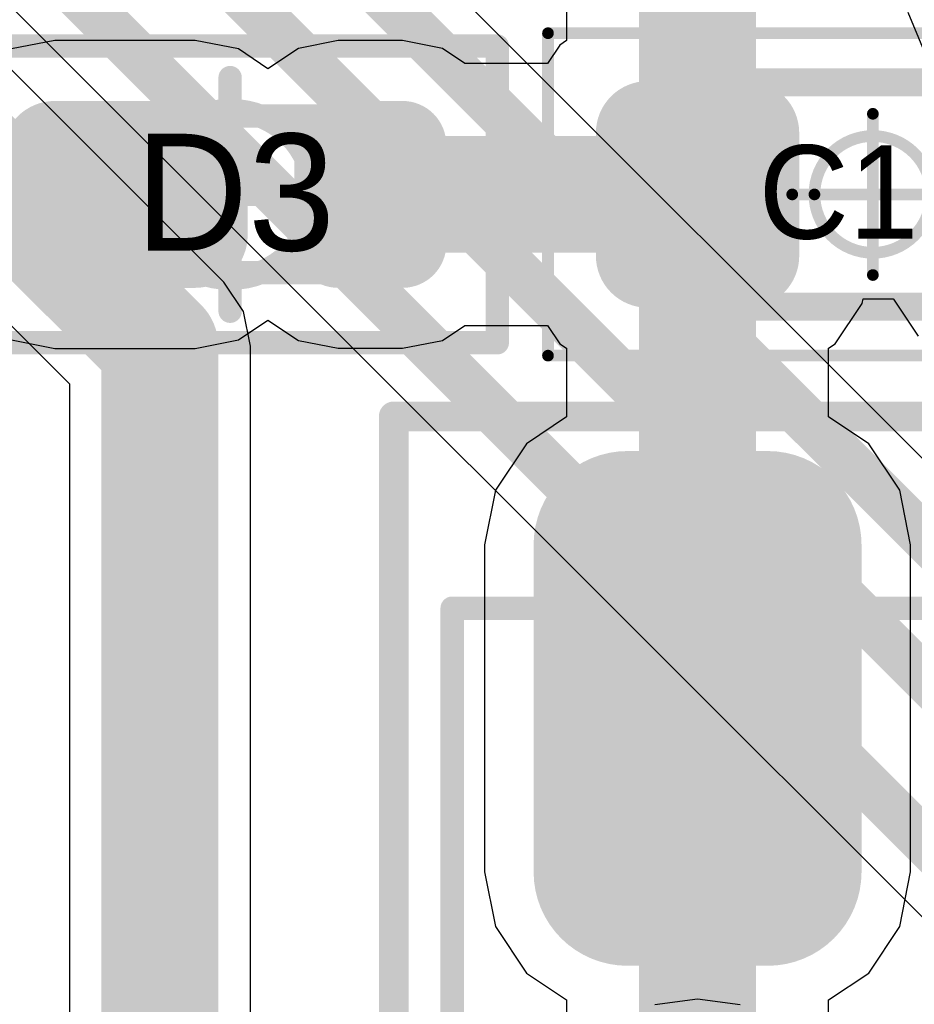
# Model space of a CAD drawing. Header units: millimetres. Extents: x -0.08 to 3.17, y -0.08 to 4.88.
# Tile 236 of 256: x 2.46 to 2.62, y 2.47 to 2.64. Entities that reach past the tile are written whole.
import ezdxf

# ---------------------------------------------------------------- set-up
doc = ezdxf.new("R2010")
doc.units = ezdxf.units.MM
doc.header["$MEASUREMENT"] = 0
for name, color, linetype in [('Mechanical13', 56, 'Continuous'), ('Mechanical15', 56, 'Continuous'), ('Mechanical2', 216, 'Continuous'), ('MidLayer2', 76, 'Continuous'), ('TopLayer', 1, 'Continuous'), ('TopPaste', 8, 'Continuous'), ('TopSolder', 216, 'Continuous')]:
    doc.layers.add(name, color=color, linetype=linetype)

# ---------------------------------------------------------------- blocks, each defined once
blk = doc.blocks.new('DFN70P160X40_2L_464')
at = {"layer": 'Mechanical13', "const_width": 0.003937}
for points in [[(-0.0305119, -0.013189), (-0.0305119, 0.013189)], [(-0.0305119, 0.013189), (0.0305117, 0.013189)], [(0.0305117, -0.013189), (0.0305117, 0.013189)], [(-0.0305119, -0.013189), (0.0305117, -0.013189)]]:
    blk.add_lwpolyline(points, dxfattribs=at)
at = {"layer": 'Mechanical13', "const_width": 0.0019685}
for points in [[(-0.0314961, 0.013189, 1), (-0.0295277, 0.013189, 1)], [(-0.0314961, 0.013189, 1), (-0.0295277, 0.013189, 1)], [(0.0295275, 0.013189, 1), (0.0314959, 0.013189, 1)], [(0.0295275, 0.013189, 1), (0.0314959, 0.013189, 1)], [(-0.0314961, -0.013189, 1), (-0.0295277, -0.013189, 1)], [(-0.0314961, -0.013189, 1), (-0.0295277, -0.013189, 1)], [(0.0295275, -0.013189, 1), (0.0314959, -0.013189, 1)], [(0.0295275, -0.013189, 1), (0.0314959, -0.013189, 1)]]:
    blk.add_lwpolyline(points, format="xyb", close=True, dxfattribs=at)
at = {"layer": 'Mechanical13'}
blk.add_solid([(-0.0305109, -0.0150007), (-0.0149991, -0.0150007), (-0.0305109, 0.0131883), (-0.0149991, 0.0131883)], dxfattribs=at)
at = {"layer": 'Mechanical15', "const_width": 0.003937}
for points in [[(-0.0450001, -0.025), (-0.0450001, 0.025)], [(-0.0450001, 0.025), (0.0449999, 0.025)], [(0.0449999, -0.025), (0.0449999, 0.025)], [(-1e-07, 0.0196851), (0, -0.019685)], [(-0.019685, 0), (0.019685, 0)], [(-0.0450001, -0.025), (0.0449999, -0.025)]]:
    blk.add_lwpolyline(points, dxfattribs=at)
at = {"layer": 'Mechanical15'}
for points, const_width in [([(-0.0459843, 0.025, 1), (-0.0440159, 0.025, 1)], 0.0019685), ([(-0.0459843, 0.025, 1), (-0.0440159, 0.025, 1)], 0.0019685), ([(0.0440157, 0.025, 1), (0.0459841, 0.025, 1)], 0.0019685), ([(0.0440157, 0.025, 1), (0.0459841, 0.025, 1)], 0.0019685), ([(-0.0009843, 0.0196851, 1), (0.0009841, 0.0196851, 1)], 0.0019685), ([(0.0141421, 0, 1), (-0.0141421, 0, 1)], 0.003937), ([(-0.0206692, 0, 1), (-0.0187008, 0, 1)], 0.0019685), ([(-0.0151263, 0, 1), (-0.0131579, 0, 1)], 0.0019685), ([(0.0131579, 0, 1), (0.0151263, 0, 1)], 0.0019685), ([(0.0187008, 0, 1), (0.0206692, 0, 1)], 0.0019685), ([(-0.0009842, -0.019685, 1), (0.0009842, -0.019685, 1)], 0.0019685), ([(-0.0459843, -0.025, 1), (-0.0440159, -0.025, 1)], 0.0019685), ([(-0.0459843, -0.025, 1), (-0.0440159, -0.025, 1)], 0.0019685), ([(0.0440157, -0.025, 1), (0.0459841, -0.025, 1)], 0.0019685), ([(0.0440157, -0.025, 1), (0.0459841, -0.025, 1)], 0.0019685)]:
    blk.add_lwpolyline(points, format="xyb", close=True, dxfattribs=dict(at, const_width=const_width))
at = {"layer": 'TopLayer'}
for points, const_width in [([(-0.0329725, 0.0068897, 1), (-0.0260827, 0.0068897, 1)], 0.0068898), ([(-0.0093505, 0.0068897, 1), (-0.0024607, 0.0068897, 1)], 0.0068898), ([(0.0155019, 0.0083661, 1), (0.0209153, 0.0083661, 1)], 0.0054134), ([(0.0263285, 0.0083661, 1), (0.0317419, 0.0083661, 1)], 0.0054134), ([(-0.0329725, -0.0068897, 1), (-0.0260827, -0.0068897, 1)], 0.0068898), ([(-0.0093505, -0.0068897, 1), (-0.0024607, -0.0068897, 1)], 0.0068898), ([(0.0155019, -0.0083661, 1), (0.0209153, -0.0083661, 1)], 0.0054134), ([(0.0263285, -0.0083661, 1), (0.0317419, -0.0083661, 1)], 0.0054134)]:
    blk.add_lwpolyline(points, format="xyb", close=True, dxfattribs=dict(at, const_width=const_width))
for points in [[(-0.0295276, -0.0137795), (-0.0059056, -0.0137795), (-0.0295276, 0.0137795), (-0.0059056, 0.0137795)], [(0.0182086, -0.0137795), (0.0290352, -0.0137795), (0.0182086, 0.0137795), (0.0290352, 0.0137795)], [(0.0127952, -0.0083661), (0.0344486, -0.0083661), (0.0127952, 0.0083661), (0.0344486, 0.0083661)], [(-0.0364174, -0.0068897), (0.0009842, -0.0068897), (-0.0364174, 0.0068897), (0.0009842, 0.0068897)]]:
    blk.add_solid(points, dxfattribs=at)
at = {"layer": 'TopPaste'}
for points, const_width in [([(-0.0329725, 0.0068897, 1), (-0.0260827, 0.0068897, 1)], 0.0068898), ([(-0.0093505, 0.0068897, 1), (-0.0024607, 0.0068897, 1)], 0.0068898), ([(0.0155019, 0.0083661, 1), (0.0209153, 0.0083661, 1)], 0.0054134), ([(0.0263285, 0.0083661, 1), (0.0317419, 0.0083661, 1)], 0.0054134), ([(-0.0329725, -0.0068897, 1), (-0.0260827, -0.0068897, 1)], 0.0068898), ([(-0.0093505, -0.0068897, 1), (-0.0024607, -0.0068897, 1)], 0.0068898), ([(0.0155019, -0.0083661, 1), (0.0209153, -0.0083661, 1)], 0.0054134), ([(0.0263285, -0.0083661, 1), (0.0317419, -0.0083661, 1)], 0.0054134)]:
    blk.add_lwpolyline(points, format="xyb", close=True, dxfattribs=dict(at, const_width=const_width))
for points in [[(-0.0295276, -0.0137795), (-0.0059056, -0.0137795), (-0.0295276, 0.0137795), (-0.0059056, 0.0137795)], [(0.0182086, -0.0137795), (0.0290352, -0.0137795), (0.0182086, 0.0137795), (0.0290352, 0.0137795)], [(0.0127952, -0.0083661), (0.0344486, -0.0083661), (0.0127952, 0.0083661), (0.0344486, 0.0083661)], [(-0.0364174, -0.0068897), (0.0009842, -0.0068897), (-0.0364174, 0.0068897), (0.0009842, 0.0068897)]]:
    blk.add_solid(points, dxfattribs=at)
at = {"layer": 'TopSolder'}
for points, const_width in [([(-0.0339567, 0.0068897, 1), (-0.0250985, 0.0068897, 1)], 0.0088583), ([(-0.0103347, 0.0068897, 1), (-0.0014765, 0.0068897, 1)], 0.0088583), ([(0.0145177, 0.0083661, 1), (0.0218995, 0.0083661, 1)], 0.0073819), ([(0.0253443, 0.0083661, 1), (0.0327261, 0.0083661, 1)], 0.0073819), ([(-0.0339567, -0.0068897, 1), (-0.0250985, -0.0068897, 1)], 0.0088583), ([(-0.0103347, -0.0068897, 1), (-0.0014765, -0.0068897, 1)], 0.0088583), ([(0.0145177, -0.0083661, 1), (0.0218995, -0.0083661, 1)], 0.0073819), ([(0.0253443, -0.0083661, 1), (0.0327261, -0.0083661, 1)], 0.0073819)]:
    blk.add_lwpolyline(points, format="xyb", close=True, dxfattribs=dict(at, const_width=const_width))
for points in [[(-0.0295276, -0.015748), (-0.0059056, -0.015748), (-0.0295276, 0.015748), (-0.0059056, 0.015748)], [(0.0182086, -0.015748), (0.0290352, -0.015748), (0.0182086, 0.015748), (0.0290352, 0.015748)], [(0.0108267, -0.0083661), (0.0364171, -0.0083661), (0.0108267, 0.0083661), (0.0364171, 0.0083661)], [(-0.0383859, -0.0068897), (0.0029527, -0.0068897), (-0.0383859, 0.0068897), (0.0029527, 0.0068897)]]:
    blk.add_solid(points, dxfattribs=at)
blk = doc.blocks.new('CAP_0603_477')
at = {"layer": 'Mechanical13', "const_width": 0.0047244}
for points in [[(-0.0346457, 0.0188976), (-0.0346458, -0.0188975)], [(0.0346458, 0.0188976), (-0.0346457, 0.0188976)], [(0.0346458, 0.0188976), (0.0346458, -0.0188975)], [(0.0346458, -0.0188975), (-0.0346458, -0.0188975)]]:
    blk.add_lwpolyline(points, dxfattribs=at)
at = {"layer": 'Mechanical13', "const_width": 0.0023622}
for points in [[(-0.0358268, 0.0188976, 1), (-0.0334646, 0.0188976, 1)], [(-0.0358268, 0.0188976, 1), (-0.0334646, 0.0188976, 1)], [(0.0334647, 0.0188976, 1), (0.0358269, 0.0188976, 1)], [(0.0334647, 0.0188976, 1), (0.0358269, 0.0188976, 1)], [(-0.0358269, -0.0188975, 1), (-0.0334647, -0.0188975, 1)], [(-0.0358269, -0.0188975, 1), (-0.0334647, -0.0188975, 1)], [(0.0334647, -0.0188975, 1), (0.0358269, -0.0188975, 1)], [(0.0334647, -0.0188975, 1), (0.0358269, -0.0188975, 1)]]:
    blk.add_lwpolyline(points, format="xyb", close=True, dxfattribs=at)
at = {"layer": 'Mechanical15', "const_width": 0.0019685}
for points in [[(0.0547244, 0.0271654), (-0.0547244, 0.0271654)], [(-0.0547244, 0.0271654), (-0.0547244, -0.0271654)], [(0.0547244, 0.0271654), (0.0547244, -0.0271654)], [(2e-07, -0.0135826), (1e-07, 0.0135827)], [(0.0135827, -1e-07), (-0.0135827, -1e-07)], [(0.0547244, -0.0271654), (-0.0547244, -0.0271654)]]:
    blk.add_lwpolyline(points, dxfattribs=at)
at = {"layer": 'Mechanical15'}
for points, const_width in [([(-0.0552165, 0.0271654, 1), (-0.0542323, 0.0271654, 1)], 0.0009842), ([(-0.0552165, 0.0271654, 1), (-0.0542323, 0.0271654, 1)], 0.0009842), ([(0.0542323, 0.0271654, 1), (0.0552165, 0.0271654, 1)], 0.0009842), ([(0.0542323, 0.0271654, 1), (0.0552165, 0.0271654, 1)], 0.0009842), ([(-0.000492, 0.0135827, 1), (0.0004922, 0.0135827, 1)], 0.0009842), ([(0.0098425, 0, 1), (-0.0098425, 0, 1)], 0.0019685), ([(-0.0140748, -1e-07, 1), (-0.0130906, -1e-07, 1)], 0.0009842), ([(-0.0103346, 0, 1), (-0.0093504, 0, 1)], 0.0009842), ([(0.0093504, 0, 1), (0.0103346, 0, 1)], 0.0009842), ([(0.0130906, -1e-07, 1), (0.0140748, -1e-07, 1)], 0.0009842), ([(-0.0004919, -0.0135826, 1), (0.0004923, -0.0135826, 1)], 0.0009842), ([(-0.0552165, -0.0271654, 1), (-0.0542323, -0.0271654, 1)], 0.0009842), ([(-0.0552165, -0.0271654, 1), (-0.0542323, -0.0271654, 1)], 0.0009842), ([(0.0542323, -0.0271654, 1), (0.0552165, -0.0271654, 1)], 0.0009842), ([(0.0542323, -0.0271654, 1), (0.0552165, -0.0271654, 1)], 0.0009842)]:
    blk.add_lwpolyline(points, format="xyb", close=True, dxfattribs=dict(at, const_width=const_width))
at = {"layer": 'TopLayer', "const_width": 0.0087343}
for points in [[(-0.0422864, 0.0103602, 1), (-0.0335522, 0.0103602, 1)], [(-0.025503, 0.0103602, 1), (-0.0167688, 0.0103602, 1)], [(0.0167688, 0.0103602, 1), (0.025503, 0.0103602, 1)], [(0.0335522, 0.0103602, 1), (0.0422864, 0.0103602, 1)], [(-0.0422864, -0.0103602, 1), (-0.0335522, -0.0103602, 1)], [(-0.025503, -0.0103602, 1), (-0.0167688, -0.0103602, 1)], [(0.0167688, -0.0103602, 1), (0.025503, -0.0103602, 1)], [(0.0335522, -0.0103602, 1), (0.0422864, -0.0103602, 1)]]:
    blk.add_lwpolyline(points, format="xyb", close=True, dxfattribs=at)
at = {"layer": 'TopLayer'}
for points in [[(-0.0211359, 0.0190945), (-0.0379193, 0.0190945), (-0.0211359, -0.0190945), (-0.0379193, -0.0190945)], [(0.0211359, -0.0190945), (0.0379193, -0.0190945), (0.0211359, 0.0190945), (0.0379193, 0.0190945)], [(-0.0124016, 0.0103602), (-0.0466536, 0.0103602), (-0.0124016, -0.0103602), (-0.0466536, -0.0103602)], [(0.0124016, -0.0103602), (0.0466536, -0.0103602), (0.0124016, 0.0103602), (0.0466536, 0.0103602)]]:
    blk.add_solid(points, dxfattribs=at)
at = {"layer": 'TopPaste', "const_width": 0.0087343}
for points in [[(-0.0422864, 0.0103602, 1), (-0.0335522, 0.0103602, 1)], [(-0.025503, 0.0103602, 1), (-0.0167688, 0.0103602, 1)], [(0.0167688, 0.0103602, 1), (0.025503, 0.0103602, 1)], [(0.0335522, 0.0103602, 1), (0.0422864, 0.0103602, 1)], [(-0.0422864, -0.0103602, 1), (-0.0335522, -0.0103602, 1)], [(-0.025503, -0.0103602, 1), (-0.0167688, -0.0103602, 1)], [(0.0167688, -0.0103602, 1), (0.025503, -0.0103602, 1)], [(0.0335522, -0.0103602, 1), (0.0422864, -0.0103602, 1)]]:
    blk.add_lwpolyline(points, format="xyb", close=True, dxfattribs=at)
at = {"layer": 'TopPaste'}
for points in [[(-0.0211359, 0.0190945), (-0.0379193, 0.0190945), (-0.0211359, -0.0190945), (-0.0379193, -0.0190945)], [(0.0211359, -0.0190945), (0.0379193, -0.0190945), (0.0211359, 0.0190945), (0.0379193, 0.0190945)], [(-0.0124016, 0.0103602), (-0.0466536, 0.0103602), (-0.0124016, -0.0103602), (-0.0466536, -0.0103602)], [(0.0124016, -0.0103602), (0.0466536, -0.0103602), (0.0124016, 0.0103602), (0.0466536, 0.0103602)]]:
    blk.add_solid(points, dxfattribs=at)
at = {"layer": 'TopSolder', "const_width": 0.0087343}
for points in [[(-0.0422864, 0.0103602, 1), (-0.0335522, 0.0103602, 1)], [(-0.025503, 0.0103602, 1), (-0.0167688, 0.0103602, 1)], [(0.0167688, 0.0103602, 1), (0.025503, 0.0103602, 1)], [(0.0335522, 0.0103602, 1), (0.0422864, 0.0103602, 1)], [(-0.0422864, -0.0103602, 1), (-0.0335522, -0.0103602, 1)], [(-0.025503, -0.0103602, 1), (-0.0167688, -0.0103602, 1)], [(0.0167688, -0.0103602, 1), (0.025503, -0.0103602, 1)], [(0.0335522, -0.0103602, 1), (0.0422864, -0.0103602, 1)]]:
    blk.add_lwpolyline(points, format="xyb", close=True, dxfattribs=at)
at = {"layer": 'TopSolder'}
for points in [[(-0.0211359, 0.0190945), (-0.0379193, 0.0190945), (-0.0211359, -0.0190945), (-0.0379193, -0.0190945)], [(0.0211359, -0.0190945), (0.0379193, -0.0190945), (0.0211359, 0.0190945), (0.0379193, 0.0190945)], [(-0.0124016, 0.0103602), (-0.0466536, 0.0103602), (-0.0124016, -0.0103602), (-0.0466536, -0.0103602)], [(0.0124016, -0.0103602), (0.0466536, -0.0103602), (0.0124016, 0.0103602), (0.0466536, 0.0103602)]]:
    blk.add_solid(points, dxfattribs=at)
blk = doc.blocks.new('SPX1117M3_L_5_0_TR_F_________1_480')
at = {"layer": 'Mechanical13', "const_width": 0.003937}
for points in [[(-0.135, -0.1318899), (-0.135, 0.1318897)], [(-0.135, -0.1318899), (0.14, -0.1318898)]]:
    blk.add_lwpolyline(points, dxfattribs=at)
at = {"layer": 'Mechanical13', "const_width": 0.0019685}
blk.add_lwpolyline([(-0.1359842, -0.1318899, 1), (-0.1340158, -0.1318899, 1)], format="xyb", close=True, dxfattribs=at)
blk.add_lwpolyline([(-0.1359842, -0.1318899, 1), (-0.1340158, -0.1318899, 1)], format="xyb", close=True, dxfattribs=at)
at = {"layer": 'Mechanical15', "const_width": 0.005}
for points in [[(-0.1673228, -0.1417324), (-0.1673228, 0.1417322)], [(0.1673229, -0.1417325), (-0.1673228, -0.1417324)]]:
    blk.add_lwpolyline(points, dxfattribs=at)
at = {"layer": 'Mechanical15', "const_width": 0.0025}
blk.add_lwpolyline([(-0.1685728, -0.1417324, 1), (-0.1660728, -0.1417324, 1)], format="xyb", close=True, dxfattribs=at)
blk.add_lwpolyline([(-0.1685728, -0.1417324, 1), (-0.1660728, -0.1417324, 1)], format="xyb", close=True, dxfattribs=at)
at = {"layer": 'TopLayer', "const_width": 0.011811}
for points in [[(-0.1515748, -0.0787402, 1), (-0.1397638, -0.0787402, 1)], [(-0.0964566, -0.0787402, 1), (-0.0846456, -0.0787402, 1)], [(-0.1515748, -0.1023622, 1), (-0.1397638, -0.1023622, 1)], [(-0.0964566, -0.1023622, 1), (-0.0846456, -0.1023622, 1)]]:
    blk.add_lwpolyline(points, format="xyb", close=True, dxfattribs=at)
at = {"layer": 'TopLayer'}
for points in [[(-0.0905511, -0.1141732), (-0.0905511, -0.0669292), (-0.1456693, -0.1141732), (-0.1456693, -0.0669292)], [(-0.0787401, -0.1023622), (-0.0787401, -0.0787402), (-0.1574803, -0.1023622), (-0.1574803, -0.0787402)]]:
    blk.add_solid(points, dxfattribs=at)
at = {"layer": 'TopPaste', "const_width": 0.011811}
for points in [[(-0.1515748, -0.0787402, 1), (-0.1397638, -0.0787402, 1)], [(-0.0964566, -0.0787402, 1), (-0.0846456, -0.0787402, 1)], [(-0.1515748, -0.1023622, 1), (-0.1397638, -0.1023622, 1)], [(-0.0964566, -0.1023622, 1), (-0.0846456, -0.1023622, 1)]]:
    blk.add_lwpolyline(points, format="xyb", close=True, dxfattribs=at)
at = {"layer": 'TopPaste'}
for points in [[(-0.0905511, -0.1141732), (-0.0905511, -0.0669292), (-0.1456693, -0.1141732), (-0.1456693, -0.0669292)], [(-0.0787401, -0.1023622), (-0.0787401, -0.0787402), (-0.1574803, -0.1023622), (-0.1574803, -0.0787402)]]:
    blk.add_solid(points, dxfattribs=at)
at = {"layer": 'TopSolder', "const_width": 0.015811}
for points in [[(-0.1535748, -0.0787402, 1), (-0.1377638, -0.0787402, 1)], [(-0.0984566, -0.0787402, 1), (-0.0826456, -0.0787402, 1)], [(-0.1535748, -0.1023622, 1), (-0.1377638, -0.1023622, 1)], [(-0.0984566, -0.1023622, 1), (-0.0826456, -0.1023622, 1)]]:
    blk.add_lwpolyline(points, format="xyb", close=True, dxfattribs=at)
at = {"layer": 'TopSolder'}
for points in [[(-0.0905511, -0.1181732), (-0.0905511, -0.0629292), (-0.1456693, -0.1181732), (-0.1456693, -0.0629292)], [(-0.0747401, -0.1023622), (-0.0747401, -0.0787402), (-0.1614803, -0.1023622), (-0.1614803, -0.0787402)]]:
    blk.add_solid(points, dxfattribs=at)

msp = doc.modelspace()

# ---------------------------------------------------------------- linework, layer by layer
at = {"layer": 'MidLayer2'}
for p, q in [((2.7259897, 2.4524215), (2.4080118, 2.7703995)), ((2.3724622, 2.7286544), (2.70607, 2.3950467)), ((2.498959, 2.591493), (2.4372711, 2.6531809)), ((2.6141733, 2.6370336), (2.6177695, 2.6283515)), ((2.4156991, 2.6316089), (2.4729193, 2.5743887)), ((2.5022656, 2.5865443), (2.498959, 2.591493)), ((2.5034267, 2.580707), (2.5022656, 2.5865443)), ((2.5034267, 2.2908768), (2.5034267, 2.580707)), ((2.4729193, 2.5743887), (2.4729193, 2.3057298)), ((2.5787242, 2.4707085), (2.5715299, 2.4697613)), ((2.5859185, 2.4697613), (2.5787242, 2.4707085))]:
    msp.add_line(p, q, dxfattribs=at)
for points, const_width in [([(2.4014834, 2.7638711), (2.7221655, 2.443189)], 0.007874), ([(2.3908534, 2.750879), (2.7270535, 2.4146789)], 0.007874), ([(2.3762865, 2.7378869), (2.7125986, 2.4015748)], 0.007874), ([(2.4212439, 2.6476361), (2.488173, 2.580707)], 0.019685), ([(2.488173, 2.2834646), (2.488173, 2.580707)], 0.019685)]:
    msp.add_lwpolyline(points, dxfattribs=dict(at, const_width=const_width))
at = {"layer": 'MidLayer2', "const_width": 0.0098425}
msp.add_lwpolyline([(2.4832518, 2.580707, 1), (2.4930942, 2.580707, 1)], format="xyb", close=True, dxfattribs=at)
msp.add_lwpolyline([(2.4832518, 2.580707, 1), (2.4930942, 2.580707, 1)], format="xyb", close=True, dxfattribs=at)
at = {"layer": 'TopLayer'}
for p, q in [((2.5566622, 2.6616968), (2.5566622, 2.6322244)), ((2.4704725, 2.6322561), (2.4631758, 2.6308047)), ((2.4940945, 2.6322561), (2.4704725, 2.6322561)), ((2.5013912, 2.6308047), (2.4940945, 2.6322561)), ((2.5182087, 2.6322271), (2.5114881, 2.6308903)), ((2.5290353, 2.6322271), (2.5182087, 2.6322271)), ((2.5357559, 2.6308903), (2.5290353, 2.6322271)), ((2.5555359, 2.6314718), (2.5534679, 2.6283769)), ((2.5566622, 2.6322244), (2.5555359, 2.6314718)), ((2.5063755, 2.6274742), (2.5013912, 2.6308047)), ((2.5114881, 2.6308903), (2.5063755, 2.6274742)), ((2.5395175, 2.6283769), (2.5357559, 2.6308903)), ((2.5534679, 2.6283769), (2.5395175, 2.6283769)), ((2.6064848, 2.5879227), (2.6066417, 2.5887117)), ((2.6066417, 2.5887117), (2.6117397, 2.5887116)), ((2.6117397, 2.5887116), (2.6117561, 2.5886293)), ((2.6117561, 2.5886293), (2.6158967, 2.5824324)), ((2.6019439, 2.5811268), (2.6064848, 2.5879227)), ((2.5013912, 2.5817937), (2.5063755, 2.5851242)), ((2.5063755, 2.5851242), (2.5114881, 2.5817081)), ((2.5357559, 2.5817081), (2.5395175, 2.5842215)), ((2.5395175, 2.5842215), (2.5534681, 2.5842215)), ((2.5534681, 2.5842215), (2.5555359, 2.5811268)), ((2.4631758, 2.5817937), (2.4704725, 2.5803423)), ((2.4940945, 2.5803423), (2.5013912, 2.5817937)), ((2.5114881, 2.5817081), (2.5182087, 2.5803713)), ((2.5290353, 2.5803713), (2.5357559, 2.5817081)), ((2.4704725, 2.5803423), (2.4940945, 2.5803423)), ((2.5182087, 2.5803713), (2.5290353, 2.5803713)), ((2.5555359, 2.5811268), (2.5566622, 2.5803742)), ((2.5566622, 2.5803742), (2.5566622, 2.5687941)), ((2.6008176, 2.5803742), (2.6019439, 2.5811268)), ((2.6008176, 2.5687942), (2.6008176, 2.5803742)), ((2.5566622, 2.5687941), (2.5498985, 2.5642746)), ((2.6075815, 2.5642746), (2.6008176, 2.5687942)), ((2.5498985, 2.5642746), (2.5446775, 2.556461)), ((2.6128025, 2.556461), (2.6075815, 2.5642746)), ((2.5446775, 2.556461), (2.5428442, 2.5472441)), ((2.6146358, 2.5472441), (2.6128025, 2.556461)), ((2.5428442, 2.5472441), (2.5428442, 2.4921259)), ((2.6146358, 2.4921259), (2.6146358, 2.5472441)), ((2.5428442, 2.4921259), (2.5446775, 2.482909)), ((2.6128025, 2.482909), (2.6146358, 2.4921259)), ((2.5446775, 2.482909), (2.5498985, 2.4750954)), ((2.6075815, 2.4750954), (2.6128025, 2.482909)), ((2.5498985, 2.4750954), (2.5566544, 2.4705811)), ((2.6008098, 2.4705706), (2.6075815, 2.4750954)), ((2.5566544, 2.4705811), (2.5566544, 2.4513578)), ((2.6008098, 2.4513196), (2.6008098, 2.4705706))]:
    msp.add_line(p, q, dxfattribs=at)
at = {"layer": 'TopLayer', "const_width": 0.019685}
for points in [[(2.5787399, 2.6062993), (2.5787399, 2.6616968)], [(2.357455, 2.6061913), (2.4821756, 2.6061913)], [(2.523622, 2.6062992), (2.5787398, 2.6062992)], [(2.5787398, 2.6062992), (2.5787399, 2.6062993)], [(2.5787399, 2.519685), (2.5787399, 2.6062993)], [(2.5787321, 2.5196771), (2.57874, 2.519685)], [(2.5787321, 2.4429196), (2.5787321, 2.5196771)]]:
    msp.add_lwpolyline(points, dxfattribs=at)
at = {"layer": 'TopLayer', "const_width": 0.0098425}
for points in [[(2.4772544, 2.6061913, 1), (2.4870968, 2.6061913, 1)], [(2.5187008, 2.6062992, 1), (2.5285432, 2.6062992, 1)], [(2.5738186, 2.6062992, 1), (2.583661, 2.6062992, 1)], [(2.5738186, 2.6062992, 1), (2.583661, 2.6062992, 1)], [(2.5738187, 2.6062993, 1), (2.5836611, 2.6062993, 1)], [(2.5738187, 2.6062993, 1), (2.5836611, 2.6062993, 1)], [(2.5738187, 2.6062993, 1), (2.5836611, 2.6062993, 1)], [(2.5738109, 2.5196771, 1), (2.5836533, 2.5196771, 1)], [(2.5738109, 2.5196771, 1), (2.5836533, 2.5196771, 1)], [(2.5738187, 2.519685, 1), (2.5836611, 2.519685, 1)], [(2.5738188, 2.519685, 1), (2.5836612, 2.519685, 1)]]:
    msp.add_lwpolyline(points, format="xyb", close=True, dxfattribs=at)

# ---------------------------------------------------------------- block references
msp.add_blockref('DFN70P160X40_2L_464', (2.5000001, 2.6062992))
for name, p, rotation in [('CAP_0603_477', (2.6082675, 2.6062993), 180), ('SPX1117M3_L_5_0_TR_F_________1_480', (2.6692912, 2.4015748), 270)]:
    msp.add_blockref(name, p, dxfattribs=dict(rotation=rotation))

# ---------------------------------------------------------------- texts
at = {"layer": 'Mechanical2'}
for s, height, p in [('D3', 0.019685, (2.4840207, 2.5968395)), ('C13', 0.015748, (2.5890207, 2.5988395))]:
    msp.add_text(s, height=height, dxfattribs=at).set_placement(p)

doc.saveas('drawing.dxf')
